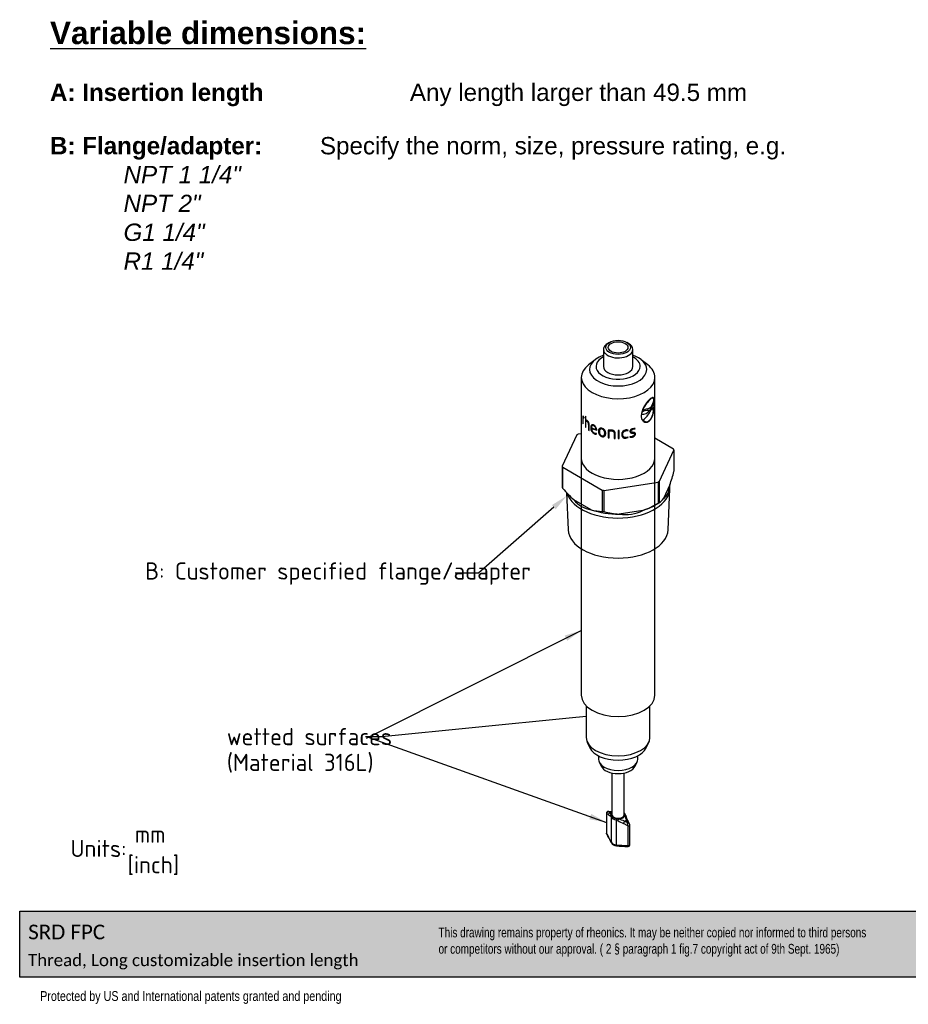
# Model space of a CAD drawing. Header units: millimetres. Extents: x 0 to 295, y 2 to 208.
# Tile 1 of 2: x 0 to 181, y 7 to 208. Entities that reach past the tile are written whole.
import ezdxf
from ezdxf import colors
from ezdxf.entities.mleader import LeaderData, LeaderLine
from ezdxf.lldxf.tags import DXFTag
from ezdxf.math import Vec2, Vec3

# ---------------------------------------------------------------- set-up
doc = ezdxf.new("R2010")
doc.units = ezdxf.units.MM
for name, color, linetype in [('10414_B', 7, 'Continuous'), ('10618_A', 7, 'Continuous'), ('Default', 7, 'Continuous')]:
    doc.layers.add(name, color=color, linetype=linetype)
tags = doc.linetypes.add('PHANTOM2', pattern=[31.75, 15.875, -3.175, 3.175, -3.175, 3.175, -3.175]).pattern_tags.tags
tags[14:15] = [DXFTag(74, 4), DXFTag(75, 0), DXFTag(340, '0'), DXFTag(46, 0.0), DXFTag(50, 0.0), DXFTag(44, 0.0), DXFTag(45, 0.0)]
tags[12:13] = [DXFTag(74, 4), DXFTag(75, 0), DXFTag(340, '0'), DXFTag(46, 0.0), DXFTag(50, 0.0), DXFTag(44, 0.0), DXFTag(45, 0.0)]
tags[10:11] = [DXFTag(74, 4), DXFTag(75, 0), DXFTag(340, '0'), DXFTag(46, 0.0), DXFTag(50, 0.0), DXFTag(44, 0.0), DXFTag(45, 0.0)]
tags[8:9] = [DXFTag(74, 4), DXFTag(75, 0), DXFTag(340, '0'), DXFTag(46, 0.0), DXFTag(50, 0.0), DXFTag(44, 0.0), DXFTag(45, 0.0)]
tags[6:7] = [DXFTag(74, 4), DXFTag(75, 0), DXFTag(340, '0'), DXFTag(46, 0.0), DXFTag(50, 0.0), DXFTag(44, 0.0), DXFTag(45, 0.0)]
tags[4:5] = [DXFTag(74, 4), DXFTag(75, 0), DXFTag(340, '0'), DXFTag(46, 0.0), DXFTag(50, 0.0), DXFTag(44, 0.0), DXFTag(45, 0.0)]

# ---------------------------------------------------------------- blocks, each defined once
blk = doc.blocks.new('_SE_FILLED')
at = {"color": 0}
blk.add_line((0, 0), (-1, 0), dxfattribs=at)
blk.add_solid([(0, 0), (-1, -0.1665), (-1, 0.1665), (0, 0)], dxfattribs=at)
blk = doc.blocks.new('SEANNOT_GROUP1')
at = {"layer": 'Default', "linetype": 'Continuous'}
blk.add_hatch(color=7, dxfattribs=at).paths.add_polyline_path([(111.64, 81.07), (114.51, 83.16), (111.12, 82.11)])
at = {"layer": 'Default', "color": 7, "linetype": 'Continuous'}
blk.add_lwpolyline([(70.69, 61.18), (114.51, 83.16)], dxfattribs=at)
blk = doc.blocks.new('SEANNOT_GROUP2')
at = {"layer": 'Default', "linetype": 'Continuous'}
blk.add_hatch(color=7, dxfattribs=at).paths.add_polyline_path([(116.13, 44.67), (119.62, 44.04), (116.52, 45.77)])
at = {"layer": 'Default', "color": 7, "linetype": 'Continuous'}
blk.add_lwpolyline([(71.07, 61.37), (119.62, 44.04)], dxfattribs=at)
blk = doc.blocks.new('_DOT')
at = {"color": 0}
blk.add_line((0, 0), (-1, 0), dxfattribs=at)
at = {"color": 0, "const_width": 0.333}
blk.add_lwpolyline([(-0.1665, 0, 1), (0.1665, 0, 1)], format="xyb", close=True, dxfattribs=at)
blk = doc.blocks.new('SE2')
at = {"layer": '10414_B', "color": 7, "linetype": 'PHANTOM2'}
for p, q in [((113.59, 123), (110.63, 116.63)), ((114.51, 123.25), (113.84, 123.15)), ((133.29, 120.13), (129.51, 122.32)), ((130.42, 113.56), (133.39, 119.93)), ((133.39, 119.93), (133.39, 115.59)), ((110.63, 116.63), (110.63, 112.29)), ((110.72, 116.43), (118.79, 111.76)), ((110.72, 112.09), (110.72, 116.43)), ((119.14, 111.71), (130.17, 113.41)), ((130.17, 113.41), (130.17, 109.07)), ((130.42, 109.22), (130.42, 113.56)), ((132.55, 112.83), (131.26, 110.04)), ((132.56, 112.16), (132.56, 112.84)), ((111.49, 111.25), (111.81, 103.64)), ((118.79, 111.76), (118.79, 107.42)), ((119.14, 107.37), (119.14, 111.71)), ((132.2, 103.64), (132.55, 112.01)), ((116.52, 107.77), (112.99, 109.81)), ((129.47, 108.67), (130.3, 109.15)), ((127.07, 107.63), (122.24, 106.88))]:
    blk.add_line(p, q, dxfattribs=at)
for centre, radius, start, end in [((91.58, 126.72), 43.27, 341.2721, 345.0873), ((127.35, 126.39), 21.93, 220.6867, 229.0968), ((120.37, 126.07), 19.62, 289.9624, 299.9708), ((128.76, 111.73), 3.01, 303.4805, 325.9256), ((118.87, 115.56), 8.14, 253.2216, 269.4368), ((123.02, 121.97), 15.11, 255.1083, 267.0414)]:
    blk.add_arc(centre, radius, start, end, dxfattribs=at)
for centre, major_axis, ratio, start_param, end_param in [((122.01, 118.28), (-11.73, 0), 0.57735, -0.801395, -0.770773), ((122.01, 118.28), (11.73, 0), 0.57735, 0.245803, 0.276424), ((122.01, 118.28), (-11.73, 0), 0.57735, 0.245803, 0.276424), ((122.01, 118.28), (-7.5, 0), 0.57735, 0, 3.141593), ((122.01, 118.28), (11.73, 0), 0.57735, -0.801395, -0.770773), ((122.01, 121.34), (-9.51, 11.1), 0.41099, 3.087304, 3.565398), ((122.01, 113.94), (-11.73, 0), 0.57735, 0.245803, 0.276424), ((122.01, 112.16), (10.55, 0), 0.57735, 3.321991, 6.283185), ((122.01, 118.28), (-11.73, 0), 0.57735, 1.293, 1.323622), ((122.01, 121.34), (7.46, 12.92), 0.577152, 2.902374, 3.380468), ((122.01, 112.97), (10.55, 0), 0.57735, 5.21255, 5.497787), ((122.01, 113.94), (11.73, 0), 0.57735, -0.801395, -0.770773), ((122.01, 112.97), (10.55, 0), 0.57735, 4.165352, 4.734455), ((122.01, 113.94), (-11.73, 0), 0.57735, 1.293, 1.323622), ((122.01, 121.34), (-3.17, 14.41), 0.698, 2.858076, 3.33617), ((122.01, 103.79), (10.19, 0), 0.57735, 3.166085, 6.258693)]:
    blk.add_ellipse(centre, major_axis=major_axis, ratio=ratio, start_param=start_param, end_param=end_param, dxfattribs=at)
at = {"layer": '10618_A', "color": 7, "linetype": 'Continuous'}
for p, q in [((120.24, 141.87), (119.89, 141.67)), ((124.13, 141.67), (123.77, 141.87)), ((119.01, 140.44), (119.01, 136.97)), ((125.01, 136.97), (125.01, 140.44)), ((117.32, 138.34), (115.97, 137.29)), ((128.04, 137.29), (126.7, 138.34)), ((114.51, 134.72), (114.51, 69.94)), ((129.51, 69.94), (129.51, 134.72)), ((128.67, 128.45), (128.38, 128)), ((129.35, 129.49), (129.35, 129.71)), ((114.81, 126.92), (114.81, 125.37)), ((114.88, 125.25), (114.88, 126.7)), ((115.03, 126.52), (115.08, 126.43)), ((115.1, 126.56), (115.04, 126.65)), ((115.08, 126.43), (115.1, 126.56)), ((115.43, 126.75), (115.33, 126.86)), ((115.33, 126.86), (115.33, 124.62)), ((115.43, 126.06), (115.43, 126.75)), ((126.82, 127.23), (126.89, 127.65)), ((128.21, 128), (128.38, 128)), ((128.38, 128), (128.64, 128.05)), ((128.64, 128.05), (128.53, 127.8)), ((114.81, 125.37), (114.88, 125.25)), ((115.33, 124.62), (115.43, 124.51)), ((115.43, 124.51), (115.43, 125.91)), ((115.99, 125.12), (115.99, 124.01)), ((116.12, 123.91), (116.12, 125.03)), ((116.58, 124.46), (117.48, 124.14)), ((115.99, 124.01), (116.12, 123.91)), ((116.59, 124.32), (117.65, 123.96)), ((117.6, 123.17), (117.54, 123.34)), ((117.65, 124.06), (117.65, 123.96)), ((117.65, 123.96), (117.65, 123.96)), ((119.96, 123.98), (119.96, 122.43)), ((119.96, 122.43), (120.17, 122.4)), ((120.17, 123.84), (120.64, 123.85)), ((120.17, 122.4), (120.17, 123.84)), ((121.18, 123.4), (121.18, 122.29)), ((121.4, 122.28), (121.4, 123.4)), ((122.22, 123.89), (122, 123.89)), ((122, 123.89), (122, 122.26)), ((122.22, 122.27), (122.22, 123.89)), ((123.96, 123.83), (124.03, 123.97)), ((124.03, 122.51), (123.96, 122.63)), ((124.45, 122.72), (124.37, 122.57)), ((125.41, 124.15), (125.48, 124.3)), ((121.18, 122.29), (121.4, 122.28)), ((122, 122.26), (122.22, 122.27)), ((115.51, 67.78), (115.51, 61.36)), ((128.51, 61.36), (128.51, 67.78)), ((115.73, 60.4), (116.25, 59.25)), ((127.76, 59.25), (128.29, 60.4)), ((118.01, 57.59), (118.01, 56.95)), ((118.14, 56.36), (118.53, 55.52)), ((125.49, 55.52), (125.87, 56.36)), ((126.01, 56.95), (126.01, 57.59)), ((120.76, 54.11), (120.76, 45.62)), ((123.26, 45.62), (123.26, 54.11)), ((120.68, 46.2), (120.12, 46.21)), ((120.12, 46.21), (120.35, 46.01)), ((119.62, 45.91), (119.62, 41.9)), ((119.65, 45.84), (119.65, 41.82)), ((120.05, 45.54), (119.65, 45.84)), ((120.56, 45.14), (120.56, 40.06)), ((121.61, 44.54), (121.61, 39.46)), ((123.33, 44.29), (123.9, 44.03)), ((123.9, 44.03), (123.66, 44.48)), ((123.96, 43.35), (123.1, 43.78)), ((123.96, 43.35), (123.96, 39.34)), ((124.39, 39.49), (124.39, 43.51))]:
    blk.add_line(p, q, dxfattribs=at)
for centre, radius, start, end in [((131.92, 126.3), 5.25, 131.5956, 173.2206), ((132.77, 125.69), 6.2, 134.2389, 158.8318), ((128.2, 129.16), 1.2, 291.6527, 340.6238), ((139.62, 123.39), 12.06, 148.3892, 155.2018), ((114.12, 126.1), 1.07, 31.0461, 49.7369), ((114.43, 126.16), 0.699, 30.5942, 49.7582), ((126.92, 129), 1.77, 266.5836, 325.4896), ((128.05, 125.95), 2.06, 85.5783, 124.127), ((128.61, 125.38), 3.02, 100.9456, 122.4983), ((124.63, 129.55), 4.27, 304.8218, 335.8446), ((115.3, 125.53), 0.546, 45.0712, 76.3296), ((115.11, 125.11), 0.878, 1.0912, 50.049), ((114.92, 124.99), 1.21, 1.9041, 50.0752), ((117.74, 124.42), 1.29, 176.1242, 240.9991), ((116.59, 124.05), 1.06, 0.283, 64.4732), ((116.7, 124.17), 0.777, 358.0232, 63.6938), ((117.59, 124.31), 0.996, 179.3625, 241.8693), ((117.55, 124.07), 0.903, 241.1042, 273.2286), ((117.49, 124.12), 0.785, 241.7235, 273.6619), ((118.46, 123.38), 1.02, 357.514, 75.2559), ((120.37, 121.77), 2.24, 82.862, 100.4025), ((123.63, 123.14), 0.883, 93.4232, 182.3413), ((123.71, 123.06), 0.963, 70.3808, 98.1273), ((123.46, 123.32), 0.999, 276.8226, 305.3608), ((123.69, 123.12), 0.76, 69.3574, 97.7612), ((123.48, 123.3), 0.824, 277.4737, 305.424), ((124.63, 123.65), 1.11, 256.5386, 284.2268), ((124.68, 123.64), 0.952, 255.8518, 283.1778), ((125.28, 123.32), 1, 78.6241, 106.0177), ((125.22, 123.39), 0.779, 76.5146, 105.0566), ((120.95, 59.61), 13.37, 266.2006, 269.1936), ((118.72, 62.39), 16.31, 276.9026, 277.1689), ((119, 45.03), 1.67, 20.6549, 35.8903), ((120.16, 44.97), 0.436, 23.2, 46.799), ((119.24, 44.76), 1.58, 24.3809, 33.1174), ((121.4, 43.32), 1.23, 63.075, 80.3666), ((121.27, 42.51), 2.37, 69.2318, 80.8561), ((128.88, 55.33), 12.92, 237.6209, 243.4215), ((113.76, 19.46), 26.61, 68.9172, 71.7189), ((122.47, 45.23), 1.07, 26.8748, 42.4963), ((121.45, 44.98), 2.06, 14.7689, 24.3705), ((120.63, 44.43), 3.08, 18.4962, 24.7437), ((131.13, 46.54), 7.75, 187.7136, 195.4479), ((129.95, 47.3), 6.67, 196.4819, 205.9459), ((129.78, 47.28), 6.51, 206.4063, 213.0022), ((122.4, 43.56), 1.57, 352.4761, 17.4942), ((123.96, 43.49), 0.432, 1.6762, 34.6134), ((120.05, 41.91), 0.433, 181.6281, 214.5979), ((106.28, 33.81), 15.59, 23.6605, 30.9351), ((108.5, 34.74), 13.16, 23.3097, 31.7471), ((121.77, 40.64), 1.37, 210.3748, 265.3743), ((123.86, 60.23), 20.89, 263.8147, 270.2634), ((123.75, 54.02), 14.89, 261.9153, 270.7669)]:
    blk.add_arc(centre, radius, start, end, dxfattribs=at)
for centre, major_axis, ratio, start_param, end_param in [((122.01, 140.44), (3, 0), 0.57735, 2.356194, 6.283185), ((122.01, 140.44), (3, 0), 0.57735, 0, 0.785398), ((122.01, 136.35), (5.83, 0), 0.57735, 2.111829, 6.283185), ((122.01, 136.97), (4.5, 0), 0.57735, 2.300524, 6.283185), ((122.01, 136.35), (5.83, 0), 0.57735, 0, 1.029764), ((122.01, 136.97), (4.5, 0), 0.57735, 0, 0.841069), ((122.01, 134.72), (7.5, 0), 0.57735, 2.506399, 6.283185), ((122.01, 136.97), (3, 0), 0.57735, 3.141593, 6.283185), ((122.01, 134.72), (7.5, 0), 0.57735, 0, 0.635193), ((122.01, 69.94), (7.5, 0), 0.57735, 3.141593, 6.283185), ((122.01, 61.36), (6.5, 0), 0.57735, 3.141593, 6.283185), ((122.01, 60.14), (5.95, 0), 0.57735, 3.401888, 6.02289), ((122.01, 56.95), (4, 0), 0.57735, 3.141593, 6.283185), ((122.01, 56.06), (3.6, 0), 0.57735, 3.401888, 6.02289), ((122.01, 45.24), (-2.12, 0), 0.57735, -0.89462, -0.676177), ((120.75, 45.81), (-0.014, -0.425), 0.437304, 3.178981, 3.593668), ((119.92, 45.91), (0.3, 0), 0.57735, 3.141595, 3.611153), ((120.44, 45.63), (-0.282, -0.318), 0.866027, 4.159211, 5.605479), ((120.86, 45.36), (-0.282, -0.318), 0.929784, 4.726117, 5.576035), ((122.01, 45.62), (1.38, 0), 0.57735, 2.711893, 6.283185), ((122.01, 45.56), (-1.45, 0), 0.57735, 5.756796, 6.213539), ((120.97, 45.21), (-0.384, -0.182), 0.78737, 5.139579, 5.924977), ((122.01, 45.37), (-1.5, 0), 0.57735, 0.267905, 1.302892), ((122.01, 45.62), (-1.38, 0), 0.57735, 0.267905, 1.302892), ((122.01, 45.62), (-1.25, 0), 0.57735, 0, 3.141593), ((121.72, 44.77), (-0.067, -0.42), 0.216136, 4.559695, 5.345093), ((122.09, 44.66), (-0.185, -0.383), 0.030157, 4.536931, 5.386849), ((122.01, 45.56), (1.45, 0), 0.57735, 4.782035, 6.213539), ((123.26, 44), (-0.174, -0.388), 0.173062, 3.965158, 5.411426), ((122.01, 45.62), (1.38, 0), 0.57735, 0, 0.4297), ((122.01, 45.62), (1.38, 0), 0.57735, 0.267905, 0.430524), ((123.04, 45.54), (-0.384, -0.182), 0.78737, 3.140833, 3.568783), ((122.01, 45.24), (2.12, 0), 0.57735, -0.89462, -0.676177), ((123.15, 45.27), (-0.402, -0.139), 0.539895, 3.14306, 3.70343), ((123.57, 44.18), (-0.376, -0.199), 0.601785, 3.158345, 4.184473), ((124.09, 43.51), (-0.3, 0), 0.57735, 1.101236, 3.143155), ((119.92, 41.9), (0.3, 0), 0.57735, 3.141593, 3.611153), ((122.01, 40.29), (-1.5, 0), 0.57735, 0.267905, 1.302892), ((120.97, 40.13), (0.384, 0.182), 0.78737, 2.783385, 3.142544), ((121.72, 39.69), (0.067, 0.42), 0.216136, 2.2035, 3.120136), ((121.72, 39.69), (0.067, 0.42), 0.216136, 3.120136, 3.141276), ((124.09, 39.49), (-0.3, 0), 0.57735, 1.101236, 3.141593)]:
    blk.add_ellipse(centre, major_axis=major_axis, ratio=ratio, start_param=start_param, end_param=end_param, dxfattribs=at)
for major_axis in [(-2.5, 0), (2, 0)]:
    blk.add_ellipse((122.01, 140.85), major_axis=major_axis, ratio=0.57735, dxfattribs=at)
for points, knots in [([(129.38, 129.49), (129.38, 129.52), (129.38, 129.59), (129.37, 129.73), (129.36, 129.95), (129.34, 130.21), (129.28, 130.45), (129.2, 130.6), (129.07, 130.64), (128.91, 130.6), (128.73, 130.48), (128.59, 130.37), (128.51, 130.29), (128.46, 130.25), (128.44, 130.23)], [0, 0, 0, 0, 0.031299, 0.062568, 0.125123, 0.250088, 0.375051, 0.500014, 0.624972, 0.749925, 0.874875, 0.937429, 0.968698, 1, 1, 1, 1]), ([(129.31, 130.11), (129.31, 130.14), (129.3, 130.2), (129.27, 130.31), (129.2, 130.47), (129.06, 130.55), (128.84, 130.47), (128.65, 130.33), (128.55, 130.24), (128.49, 130.18), (128.46, 130.15), (128.44, 130.14)], [0, 0, 0, 0, 0.062622, 0.125244, 0.250403, 0.500028, 0.749599, 0.874751, 0.937371, 0.963456, 1, 1, 1, 1]), ([(128.03, 128.35), (128.05, 128.36), (128.09, 128.36), (128.16, 128.38), (128.28, 128.42), (128.46, 128.52), (128.65, 128.68), (128.89, 128.96), (129.08, 129.33), (129.21, 129.7), (129.27, 129.93), (129.3, 130.05), (129.31, 130.11)], [0, 0, 0, 0, 0.036488, 0.062566, 0.125112, 0.250167, 0.374865, 0.500254, 0.749846, 0.874894, 0.93745, 1, 1, 1, 1]), ([(128.44, 125.91), (128.46, 125.93), (128.51, 125.98), (128.59, 126.07), (128.73, 126.26), (128.91, 126.58), (129.07, 127.03), (129.2, 127.52), (129.28, 128.04), (129.34, 128.55), (129.36, 128.96), (129.37, 129.23), (129.38, 129.38), (129.38, 129.45), (129.38, 129.49)], [0, 0, 0, 0, 0.031302, 0.062571, 0.125125, 0.250075, 0.375028, 0.499987, 0.624949, 0.749912, 0.874877, 0.937432, 0.968702, 1, 1, 1, 1]), ([(128.44, 126), (128.46, 126.02), (128.49, 126.05), (128.56, 126.13), (128.67, 126.27), (128.82, 126.5), (128.96, 126.83), (129.08, 127.19), (129.18, 127.58), (129.25, 127.97), (129.29, 128.31), (129.32, 128.57), (129.33, 128.7), (129.33, 128.76)], [0, 0, 0, 0, 0.036492, 0.062546, 0.125082, 0.25005, 0.374875, 0.499998, 0.624972, 0.749948, 0.874924, 0.937462, 1, 1, 1, 1]), ([(128.64, 128.05), (128.66, 128.09), (128.7, 128.16), (128.77, 128.32), (128.89, 128.59), (129.06, 128.94), (129.2, 129.24), (129.29, 129.39), (129.32, 129.45), (129.34, 129.48), (129.35, 129.49), (129.35, 129.49)], [0, 0, 0, 0, 0.062582, 0.12515, 0.250289, 0.500222, 0.749827, 0.87486, 0.937426, 0.968711, 1, 1, 1, 1]), ([(126.71, 126.92), (126.71, 126.89), (126.72, 126.82), (126.72, 126.68), (126.76, 126.45), (126.86, 126.16), (127.04, 125.88), (127.28, 125.68), (127.56, 125.58), (127.86, 125.58), (128.11, 125.67), (128.28, 125.77), (128.37, 125.85), (128.42, 125.89), (128.44, 125.91)], [0, 0, 0, 0, 0.031299, 0.062568, 0.125123, 0.250088, 0.375051, 0.500013, 0.624972, 0.749925, 0.874875, 0.937429, 0.968698, 1, 1, 1, 1]), ([(115.43, 125.91), (115.44, 125.91), (115.45, 125.91), (115.47, 125.9), (115.5, 125.89), (115.54, 125.88), (115.59, 125.85), (115.62, 125.82), (115.65, 125.8), (115.66, 125.79), (115.67, 125.78)], [0, 0, 0, 0, 0.084695, 0.163278, 0.285736, 0.499978, 0.699969, 0.819983, 0.906172, 1, 1, 1, 1]), ([(117.05, 125), (117.02, 125.02), (116.98, 125.04), (116.89, 125.07), (116.78, 125.09), (116.67, 125.07), (116.55, 124.99), (116.48, 124.84), (116.45, 124.68), (116.45, 124.58), (116.45, 124.53), (116.45, 124.5)], [0, 0, 0, 0, 0.062634, 0.125264, 0.250281, 0.373713, 0.500332, 0.749533, 0.874735, 0.937361, 1, 1, 1, 1]), ([(117.05, 124.86), (117.03, 124.87), (116.99, 124.89), (116.92, 124.91), (116.84, 124.92), (116.75, 124.9), (116.66, 124.83), (116.61, 124.71), (116.59, 124.59), (116.58, 124.52), (116.58, 124.48), (116.58, 124.46)], [0, 0, 0, 0, 0.062623, 0.125244, 0.25021, 0.372723, 0.500215, 0.749555, 0.874754, 0.937371, 1, 1, 1, 1]), ([(127.07, 126.04), (127.09, 126.02), (127.13, 125.96), (127.23, 125.87), (127.41, 125.74), (127.71, 125.66), (128.02, 125.71), (128.24, 125.83), (128.35, 125.92), (128.41, 125.97), (128.44, 126)], [0, 0, 0, 0, 0.062595, 0.125191, 0.250317, 0.500024, 0.749688, 0.874809, 0.937402, 1, 1, 1, 1]), ([(118.72, 124.36), (118.69, 124.37), (118.64, 124.38), (118.53, 124.4), (118.4, 124.4), (118.27, 124.35), (118.16, 124.28), (118.09, 124.17), (118.04, 124.04), (118.01, 123.92), (118.01, 123.82), (118.01, 123.77), (118, 123.75)], [0, 0, 0, 0, 0.062572, 0.125133, 0.250008, 0.372843, 0.499763, 0.620166, 0.749789, 0.874866, 0.937429, 1, 1, 1, 1]), ([(118, 123.75), (118.01, 123.72), (118.01, 123.67), (118.01, 123.57), (118.04, 123.43), (118.09, 123.27), (118.16, 123.11), (118.26, 122.96), (118.4, 122.83), (118.53, 122.75), (118.64, 122.7), (118.69, 122.68), (118.72, 122.67)], [0, 0, 0, 0, 0.062571, 0.125134, 0.25021, 0.379804, 0.500239, 0.627245, 0.749997, 0.874867, 0.937428, 1, 1, 1, 1]), ([(118.72, 124.21), (118.7, 124.22), (118.66, 124.23), (118.57, 124.24), (118.47, 124.23), (118.37, 124.19), (118.3, 124.12), (118.24, 124.02), (118.21, 123.92), (118.2, 123.82), (118.19, 123.74), (118.19, 123.7), (118.19, 123.68)], [0, 0, 0, 0, 0.062573, 0.125141, 0.249926, 0.370712, 0.499647, 0.61883, 0.749749, 0.874857, 0.937425, 1, 1, 1, 1]), ([(118.19, 123.68), (118.19, 123.66), (118.19, 123.62), (118.2, 123.54), (118.21, 123.43), (118.24, 123.31), (118.3, 123.18), (118.37, 123.06), (118.47, 122.95), (118.57, 122.88), (118.66, 122.84), (118.7, 122.83), (118.72, 122.82)], [0, 0, 0, 0, 0.062576, 0.125143, 0.250251, 0.381147, 0.500353, 0.629273, 0.750075, 0.87486, 0.937427, 1, 1, 1, 1]), ([(119.27, 123.38), (119.27, 123.4), (119.27, 123.44), (119.27, 123.52), (119.25, 123.62), (119.22, 123.75), (119.16, 123.87), (119.08, 123.99), (118.98, 124.09), (118.88, 124.15), (118.79, 124.19), (118.74, 124.21), (118.72, 124.21)], [0, 0, 0, 0, 0.062576, 0.125143, 0.250252, 0.381152, 0.500353, 0.629266, 0.750074, 0.874859, 0.937427, 1, 1, 1, 1]), ([(118.72, 122.82), (118.74, 122.82), (118.79, 122.81), (118.88, 122.8), (118.98, 122.81), (119.08, 122.86), (119.16, 122.94), (119.22, 123.03), (119.25, 123.14), (119.27, 123.24), (119.27, 123.32), (119.27, 123.36), (119.27, 123.38)], [0, 0, 0, 0, 0.062573, 0.125141, 0.249925, 0.370708, 0.499647, 0.618828, 0.749749, 0.874857, 0.937425, 1, 1, 1, 1]), ([(118.72, 122.67), (118.75, 122.66), (118.81, 122.65), (118.92, 122.64), (119.05, 122.64), (119.19, 122.7), (119.31, 122.79), (119.39, 122.9), (119.44, 123.04), (119.47, 123.16), (119.48, 123.26), (119.48, 123.31), (119.48, 123.33)], [0, 0, 0, 0, 0.062572, 0.125133, 0.250004, 0.37274, 0.499761, 0.620176, 0.749789, 0.874866, 0.937429, 1, 1, 1, 1]), ([(121.4, 123.4), (121.4, 123.42), (121.4, 123.46), (121.39, 123.54), (121.35, 123.63), (121.28, 123.74), (121.18, 123.83), (121.06, 123.9), (120.93, 123.94), (120.81, 123.97), (120.72, 123.99), (120.67, 123.99), (120.64, 123.99)], [0, 0, 0, 0, 0.062574, 0.125142, 0.250092, 0.375378, 0.499825, 0.619975, 0.749779, 0.874857, 0.937421, 1, 1, 1, 1]), ([(120.64, 123.85), (120.66, 123.84), (120.7, 123.84), (120.76, 123.83), (120.88, 123.8), (121.01, 123.74), (121.1, 123.65), (121.15, 123.57), (121.17, 123.5), (121.18, 123.44), (121.18, 123.42), (121.18, 123.4)], [0, 0, 0, 0, 0.062671, 0.125326, 0.250579, 0.499397, 0.623235, 0.74952, 0.874675, 0.937335, 1, 1, 1, 1]), ([(122.74, 123.1), (122.75, 123.08), (122.75, 123.02), (122.76, 122.92), (122.78, 122.8), (122.84, 122.66), (122.94, 122.53), (123.06, 122.42), (123.22, 122.35), (123.36, 122.33), (123.48, 122.32), (123.54, 122.33), (123.57, 122.33)], [0, 0, 0, 0, 0.062578, 0.125129, 0.25021, 0.379099, 0.500207, 0.625987, 0.75001, 0.874886, 0.937451, 1, 1, 1, 1]), ([(122.96, 123.12), (122.97, 123.14), (122.97, 123.18), (122.97, 123.26), (123, 123.4), (123.07, 123.56), (123.19, 123.7), (123.31, 123.78), (123.42, 123.83), (123.52, 123.86), (123.56, 123.87), (123.59, 123.87)], [0, 0, 0, 0, 0.06264, 0.125255, 0.250479, 0.49982, 0.627034, 0.749824, 0.874768, 0.937392, 1, 1, 1, 1]), ([(123.59, 122.49), (123.56, 122.48), (123.52, 122.48), (123.42, 122.48), (123.31, 122.51), (123.19, 122.57), (123.07, 122.69), (123, 122.84), (122.97, 122.97), (122.97, 123.05), (122.97, 123.1), (122.96, 123.12)], [0, 0, 0, 0, 0.062606, 0.125229, 0.250173, 0.372963, 0.500184, 0.749524, 0.874746, 0.937361, 1, 1, 1, 1]), ([(125.01, 124.28), (124.99, 124.28), (124.96, 124.27), (124.89, 124.25), (124.76, 124.2), (124.63, 124.12), (124.52, 124.01), (124.46, 123.92), (124.43, 123.84), (124.42, 123.78), (124.42, 123.75), (124.42, 123.73)], [0, 0, 0, 0, 0.062641, 0.125262, 0.250466, 0.499659, 0.62621, 0.749735, 0.874742, 0.937374, 1, 1, 1, 1]), ([(124.42, 123.73), (124.42, 123.72), (124.42, 123.69), (124.43, 123.63), (124.45, 123.57), (124.5, 123.5), (124.57, 123.45), (124.66, 123.42), (124.75, 123.4), (124.84, 123.38), (124.9, 123.38), (124.93, 123.37)], [0, 0, 0, 0, 0.06256, 0.125101, 0.250002, 0.371692, 0.499753, 0.616014, 0.749816, 0.874903, 1, 1, 1, 1]), ([(124.63, 123.78), (124.63, 123.79), (124.63, 123.81), (124.64, 123.86), (124.67, 123.93), (124.76, 124.02), (124.86, 124.09), (124.95, 124.12), (125, 124.14), (125.02, 124.14)], [0, 0, 0, 0, 0.071626, 0.143272, 0.286141, 0.499773, 0.749317, 0.874653, 1, 1, 1, 1]), ([(125.02, 123.53), (124.98, 123.54), (124.91, 123.54), (124.82, 123.56), (124.75, 123.58), (124.7, 123.61), (124.65, 123.65), (124.64, 123.7), (124.63, 123.74), (124.63, 123.76), (124.63, 123.78)], [0, 0, 0, 0, 0.2502, 0.386197, 0.500334, 0.630593, 0.750051, 0.874885, 0.937436, 1, 1, 1, 1]), ([(124.9, 122.57), (124.92, 122.57), (124.96, 122.58), (125.04, 122.61), (125.17, 122.66), (125.31, 122.75), (125.43, 122.87), (125.5, 122.98), (125.53, 123.07), (125.54, 123.14), (125.54, 123.18), (125.54, 123.19)], [0, 0, 0, 0, 0.062634, 0.125254, 0.25046, 0.499775, 0.627228, 0.749788, 0.87475, 0.937376, 1, 1, 1, 1]), ([(125.34, 123.14), (125.34, 123.12), (125.34, 123.1), (125.33, 123.05), (125.31, 122.99), (125.26, 122.92), (125.18, 122.84), (125.08, 122.78), (124.98, 122.74), (124.93, 122.72), (124.9, 122.72)], [0, 0, 0, 0, 0.062621, 0.125244, 0.250184, 0.372196, 0.500204, 0.749588, 0.874789, 1, 1, 1, 1]), ([(124.93, 123.37), (124.98, 123.37), (125.05, 123.36), (125.15, 123.35), (125.21, 123.33), (125.27, 123.3), (125.31, 123.26), (125.33, 123.21), (125.34, 123.17), (125.34, 123.15), (125.34, 123.14)], [0, 0, 0, 0, 0.25019, 0.385555, 0.500331, 0.631449, 0.75009, 0.874889, 0.93744, 1, 1, 1, 1]), ([(125.54, 123.19), (125.54, 123.21), (125.54, 123.24), (125.53, 123.3), (125.51, 123.36), (125.46, 123.43), (125.39, 123.47), (125.3, 123.5), (125.21, 123.51), (125.12, 123.52), (125.05, 123.53), (125.02, 123.53)], [0, 0, 0, 0, 0.062563, 0.125106, 0.249999, 0.371361, 0.499725, 0.615012, 0.749802, 0.874897, 1, 1, 1, 1]), ([(120.07, 46.26), (120.04, 46.26), (119.98, 46.27), (119.87, 46.25), (119.76, 46.19), (119.68, 46.11), (119.63, 46.01), (119.63, 45.95), (119.63, 45.91)], [0, 0, 0, 0, 0.115971, 0.346946, 0.537045, 0.697489, 0.872573, 1, 1, 1, 1]), ([(120.12, 46.21), (120.11, 46.21), (120.11, 46.21), (120.11, 46.21), (120.11, 46.21), (120.1, 46.21), (120.1, 46.21), (120.1, 46.21), (120.09, 46.21), (120.09, 46.21), (120.09, 46.21), (120.08, 46.21), (120.08, 46.21), (120.07, 46.21), (120.06, 46.21), (120.06, 46.21), (120.05, 46.21), (120.04, 46.21), (120.03, 46.2), (120.02, 46.2), (120, 46.2), (119.99, 46.2), (119.97, 46.19), (119.94, 46.18), (119.92, 46.18), (119.88, 46.16), (119.83, 46.14), (119.79, 46.11), (119.77, 46.09), (119.74, 46.07), (119.72, 46.05), (119.7, 46.02), (119.68, 45.99), (119.67, 45.95), (119.66, 45.93), (119.66, 45.92), (119.66, 45.9), (119.65, 45.88), (119.65, 45.87), (119.65, 45.85), (119.65, 45.85), (119.65, 45.84), (119.65, 45.84)], [0, 0, 0, 0, 0.004109, 0.004109, 0.004109, 0.025148, 0.025148, 0.025148, 0.037139, 0.037139, 0.037139, 0.054905, 0.054905, 0.054905, 0.081359, 0.081359, 0.081359, 0.121178, 0.121178, 0.121178, 0.18266, 0.18266, 0.18266, 0.28441, 0.28441, 0.28441, 0.508914, 0.508914, 0.508914, 0.648978, 0.648978, 0.648978, 0.822457, 0.822457, 0.822457, 0.9049, 0.9049, 0.9049, 0.977627, 0.977627, 0.977627, 1, 1, 1, 1]), ([(120.12, 46.21), (120.12, 46.21), (120.12, 46.21), (120.12, 46.21), (120.11, 46.22), (120.11, 46.22), (120.11, 46.22), (120.11, 46.22), (120.11, 46.22), (120.11, 46.22), (120.11, 46.22), (120.11, 46.23), (120.11, 46.23), (120.11, 46.23), (120.1, 46.23), (120.1, 46.23), (120.1, 46.24), (120.1, 46.24), (120.1, 46.24), (120.09, 46.25), (120.09, 46.25), (120.09, 46.25), (120.08, 46.26), (120.08, 46.26), (120.07, 46.26), (120.07, 46.26), (120.07, 46.26), (120.06, 46.26)], [0, 0, 0, 0, 0.0041086, 0.0041086, 0.0041086, 0.0251485, 0.0251485, 0.0251485, 0.0371392, 0.0371392, 0.0371392, 0.0549054, 0.0549054, 0.0549054, 0.0813591, 0.0813591, 0.0813591, 0.1211779, 0.1211779, 0.1211779, 0.1826605, 0.1826605, 0.1826605, 0.28441, 0.28441, 0.28441, 0.3585842, 0.3585842, 0.3585842, 0.3585842]), ([(120.46, 45.29), (120.43, 45.31), (120.4, 45.33), (120.34, 45.36), (120.3, 45.37), (120.2, 45.42), (120.13, 45.47), (120.05, 45.54)], [0, 0, 0, 0, 0.25, 0.25, 0.5, 0.5, 1, 1, 1, 1]), ([(124.32, 43.74), (124.31, 43.75), (124.3, 43.76), (124.29, 43.78), (124.27, 43.8), (124.25, 43.83), (124.22, 43.85), (124.18, 43.88), (124.14, 43.91), (124.09, 43.94), (124.07, 43.96), (124.05, 43.97), (124.02, 43.98), (124.01, 43.98), (124, 43.99), (123.98, 44), (123.97, 44), (123.96, 44.01), (123.96, 44.01), (123.95, 44.01), (123.94, 44.01), (123.94, 44.02), (123.93, 44.02), (123.93, 44.02), (123.92, 44.02), (123.92, 44.02), (123.92, 44.02), (123.92, 44.02), (123.91, 44.03), (123.91, 44.03), (123.9, 44.03), (123.9, 44.03), (123.9, 44.03), (123.9, 44.03)], [0.2776504, 0.2776504, 0.2776504, 0.2776504, 0.3510224, 0.3510224, 0.3510224, 0.4910856, 0.4910856, 0.4910856, 0.71559, 0.71559, 0.71559, 0.8173395, 0.8173395, 0.8173395, 0.8788221, 0.8788221, 0.8788221, 0.9186409, 0.9186409, 0.9186409, 0.9450946, 0.9450946, 0.9450946, 0.9628608, 0.9628608, 0.9628608, 0.9748515, 0.9748515, 0.9748515, 0.9958914, 0.9958914, 0.9958914, 1, 1, 1, 1]), ([(119.69, 41.67), (119.68, 41.69), (119.68, 41.7), (119.67, 41.72), (119.66, 41.74), (119.66, 41.75), (119.66, 41.77), (119.65, 41.78), (119.65, 41.79), (119.65, 41.81), (119.65, 41.81), (119.65, 41.82), (119.65, 41.82)], [0.7308369, 0.7308369, 0.7308369, 0.7308369, 0.8224567, 0.8224567, 0.8224567, 0.9048995, 0.9048995, 0.9048995, 0.9776268, 0.9776268, 0.9776268, 1, 1, 1, 1]), ([(123.95, 39.14), (123.97, 39.14), (124.03, 39.14), (124.14, 39.15), (124.26, 39.21), (124.34, 39.3), (124.39, 39.39), (124.39, 39.46), (124.39, 39.49)], [0, 0, 0, 0, 0.115884, 0.346687, 0.536644, 0.696968, 0.871921, 1, 1, 1, 1]), ([(123.96, 39.34), (123.96, 39.33), (123.96, 39.33), (123.96, 39.32), (123.96, 39.31), (123.96, 39.29), (123.97, 39.28), (123.97, 39.26), (123.97, 39.25), (123.97, 39.24), (123.97, 39.21), (123.97, 39.19), (123.97, 39.17), (123.97, 39.16), (123.97, 39.15), (123.96, 39.15), (123.96, 39.14), (123.96, 39.14), (123.95, 39.14)], [0, 0, 0, 0, 0.0223732, 0.0223732, 0.0223732, 0.0951005, 0.0951005, 0.0951005, 0.1775433, 0.1775433, 0.1775433, 0.3510224, 0.3510224, 0.3510224, 0.4910856, 0.4910856, 0.4910856, 0.6359476, 0.6359476, 0.6359476, 0.6359476])]:
    blk.add_open_spline(points, degree=3, knots=knots, dxfattribs=at)

msp = doc.modelspace()

# ---------------------------------------------------------------- hatches: boundary and pattern name
at = {"layer": 'Default', "linetype": 'Continuous'}
msp.add_hatch(color=7, dxfattribs=at).paths.add_polyline_path([(207.877, 25.925), (-0.005, 25.925), (-0.005, 12.467), (207.877, 12.467)])

# ---------------------------------------------------------------- linework, layer by layer
at = {"layer": 'Default', "color": 7, "linetype": 'Continuous'}
for p, q in [((-0.005, 25.925), (207.877, 25.925)), ((-0.005, 12.467), (-0.005, 25.925)), ((207.877, 12.467), (-0.005, 12.467))]:
    msp.add_line(p, q, dxfattribs=at)

# ---------------------------------------------------------------- block references
at = {"layer": 'Default'}
for name in ['SE2', 'SEANNOT_GROUP1', 'SEANNOT_GROUP2']:
    msp.add_blockref(name, (0, 0), dxfattribs=at)

# ---------------------------------------------------------------- texts
at = {"layer": 'Default', "attachment_point": 1}
for s, insert, char_height, width in [('{\\fArial|b1||i0||c0|p34;\\C7;\\L\\H4.586111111;\\W1.;\\T1.;Variable dimensions:\\P}{\\fMS Shell Dlg|b0||i0||c0|p34;\\C7;\\H2.998611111;\\W1.;\\P}{\\fArial|b1||i0||c0|p34;\\C7;\\H3.527777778;\\W1.;\\T1.;A: Insertion length^I}{\\fArial|b0||i0||c0|p34;\\C7;\\H3.527777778;\\W1.;\\T1.;^I}{\\fArial|b0||i0||c0|p34;\\C7;\\H3.527777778;\\W1.;\\T1.;Any length larger than 49.5 mm\\P}{\\fMS Shell Dlg|b0||i0||c0|p34;\\C7;\\H2.998611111;\\W1.;\\P}{\\fArial|b1||i0||c0|p34;\\C7;\\H3.527777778;\\W1.;\\T1.;B: Flange/adapter:}{\\fArial|b0||i0||c0|p34;\\C7;\\H3.527777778;\\W1.;\\T1.;  ^I}{\\fArial|b0||i0||c0|p34;\\C7;\\H3.527777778;\\W1.;\\pxa0.6153846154;\\T1.;Specify the norm, size, pressure rating, e.g. \\P}{\\fArial|b0||i1||c0|p34;\\C7;\\H3.527777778;\\W1.;\\pxi3.270745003;\\pxa0.6153846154;\\T1.;NPT 1 1/4"\\P}{\\fArial|b0||i1||c0|p34;\\C7;\\H3.527777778;\\W1.;\\pxi3.269230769;\\pxa0.6153846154;\\T1.;NPT 2"\\P}{\\fArial|b0||i1||c0|p34;\\C7;\\H3.527777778;\\W1.;\\pxi3.269230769;\\pxa0.6153846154;\\T1.;G1 1/4"\\P}{\\fArial|b0||i1||c0|p34;\\C7;\\H3.527777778;\\W1.;\\pxi3.269230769;\\pxa0.6153846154;\\T1.;R1 1/4"\\P}', (6.177, 207.251), 4.586111, 160.10146), ('{\\fCalibri|b0||i0||c0|p34;\\C7;\\H3.;\\W1.;SRD FPC\\P}', (1.73, 23.192), 3, 17.48109), ('{\\fDaxlinePro-Light|b0||i0||c0|p34;\\C7;\\H2.;\\W0.76;This drawing remains property of rheonics. It may be neither copied nor informed to third persons \\P}{\\fDaxlinePro-Light|b0||i0||c0|p34;\\C7;\\H2.;\\W0.76;\\pxsm1.079166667;or competitors without our approval. ( 2 }{\\fCalibri|b0||i0||c0|p34;\\C7;\\H2.;\\W0.76;\\pxsm1.079166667;§}{\\fDaxlinePro-Light|b0||i0||c0|p34;\\C7;\\H2.;\\W0.76;\\pxsm1.079166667; paragraph 1 fig.7 copyright act of 9th Sept. 1965)}', (85.395, 22.599), 2, 133.24349), ('{\\fCalibri|b0||i0||c0|p34;\\C7;\\H2.469444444;\\W1.;\\T1.;Thread, Long customizable insertion length}', (1.693, 17.198), 2.46944, 75.91207), ('{\\fDaxlinePro-Light|b0||i0||c0|p34;\\C7;\\H2.;\\W0.82;Protected by US and International patents granted and pending}', (4.177, 9.635), 2, 86.46958)]:
    msp.add_mtext(s, dxfattribs=dict(at, insert=insert, char_height=char_height, width=width))

# ---------------------------------------------------------------- leaders
at = {"layer": 'Default', "color": 7, "linetype": 'Continuous'}
ml = msp.add_multileader_mtext('Standard', dxfattribs=at)
ml.set_content('{\\pxsm0.9;\\fSolid Edge ISO|b0||i0||c0|p34;\\W1.;B: Customer specified flange/adapter\\P}', color=256)
ml.set_leader_properties()
ml.build(insert=Vec2(0, 0))
ml.multileader.update_dxf_attribs({"dogleg_length": 4.745, "arrow_head_size": 3.5})
ctx = ml.context
ctx.base_point, ctx.char_height, ctx.arrow_head_size, ctx.landing_gap_size = Vec3(23.578, 95.06), 3.5, 3.5, 1.225
notes = []
notes.append((ctx, [(0, (1, 1, 0), (93.537, 94.81), (-1, 0), 4.745, [(0, [(111.521, 110.58)], 0, [])])]))
ctx.mtext.insert = Vec3(25.578, 97.026)
ml = msp.add_multileader_mtext('Standard', dxfattribs=at)
ml.set_content('{\\pxsm0.9;\\fSolid Edge ISO|b0||i0||c0|p34;\\W1.;wetted surfaces\\P(Material 316L)\\P}', color=256)
ml.set_leader_properties()
ml.set_arrow_properties(name='_SE_FILLED')
ml.build(insert=Vec2(0, 0))
ml.multileader.update_dxf_attribs({"dogleg_length": 3.304, "arrow_head_size": 3.5})
ctx = ml.context
ctx.base_point, ctx.char_height, ctx.arrow_head_size, ctx.landing_gap_size = Vec3(40.237, 61.75), 3.5, 3.5, 1.225
notes.append((ctx, [(0, (1, 1, 0), (73.807, 61.5), (-1, 0), 3.304, [(0, [(115.507, 65.649)], 0, [])])]))
ctx.mtext.insert = Vec3(42.237, 63.266)
ml = msp.add_multileader_mtext('Standard', dxfattribs=at)
ml.set_content('{\\pxsm0.9;\\fSolid Edge ISO|b0||i0||c0|p34;\\W1.;mm\\P}', color=256)
ml.set_leader_properties()
ml.set_arrow_properties(name='DOT')
ml.build(insert=Vec2(0, 0))
ml.multileader.update_dxf_attribs({"leader_type": 0, "dogleg_length": 0, "arrow_head_size": 3.5})
ctx = ml.context
ctx.base_point, ctx.char_height, ctx.arrow_head_size, ctx.landing_gap_size = Vec3(21.448, 41.637), 3.5, 3.5, 1.225
ctx.mtext.insert = Vec3(23.448, 43.387)
ml = msp.add_multileader_mtext('Standard', dxfattribs=at)
ml.set_content('{\\pxsm0.9;\\fSolid Edge ISO|b0||i0||c0|p34;\\W1.;Units:\\P}', color=256)
ml.set_leader_properties()
ml.set_arrow_properties(name='DOT')
ml.build(insert=Vec2(0, 0))
ml.multileader.update_dxf_attribs({"leader_type": 0, "dogleg_length": 0, "arrow_head_size": 3.5})
ctx = ml.context
ctx.base_point, ctx.char_height, ctx.arrow_head_size, ctx.landing_gap_size = Vec3(8.341, 38.709), 3.5, 3.5, 1.225
ctx.mtext.insert = Vec3(10.341, 40.468)
ml = msp.add_multileader_mtext('Standard', dxfattribs=at)
ml.set_content('{\\pxsm0.9;\\fSolid Edge ISO|b0||i0||c0|p34;\\W1.;[inch]\\P}', color=256)
ml.set_leader_properties()
ml.build(insert=Vec2(0, 0))
ml.multileader.update_dxf_attribs({"dogleg_length": 0, "arrow_head_size": 0.805})
ctx = ml.context
ctx.base_point, ctx.char_height, ctx.arrow_head_size, ctx.landing_gap_size = Vec3(19.979, 35.394), 3.5, 0.805, 1.225
ctx.mtext.insert = Vec3(21.979, 37.149)
for ctx, leaders in notes:
    for number, flags, end, landing, length, lines in leaders:
        leader = LeaderData()
        leader.index, (leader.has_last_leader_line, leader.has_dogleg_vector, leader.attachment_direction) = number, flags
        leader.last_leader_point, leader.dogleg_vector, leader.dogleg_length = Vec3(end), Vec3(landing), length
        for number, points, colour, breaks in lines:
            line = LeaderLine()
            line.index, line.vertices, line.color, line.breaks = number, Vec3.list(points), colors.encode_raw_color(colour), breaks
            leader.lines.append(line)
        ctx.leaders.append(leader)

doc.saveas('drawing.dxf')
